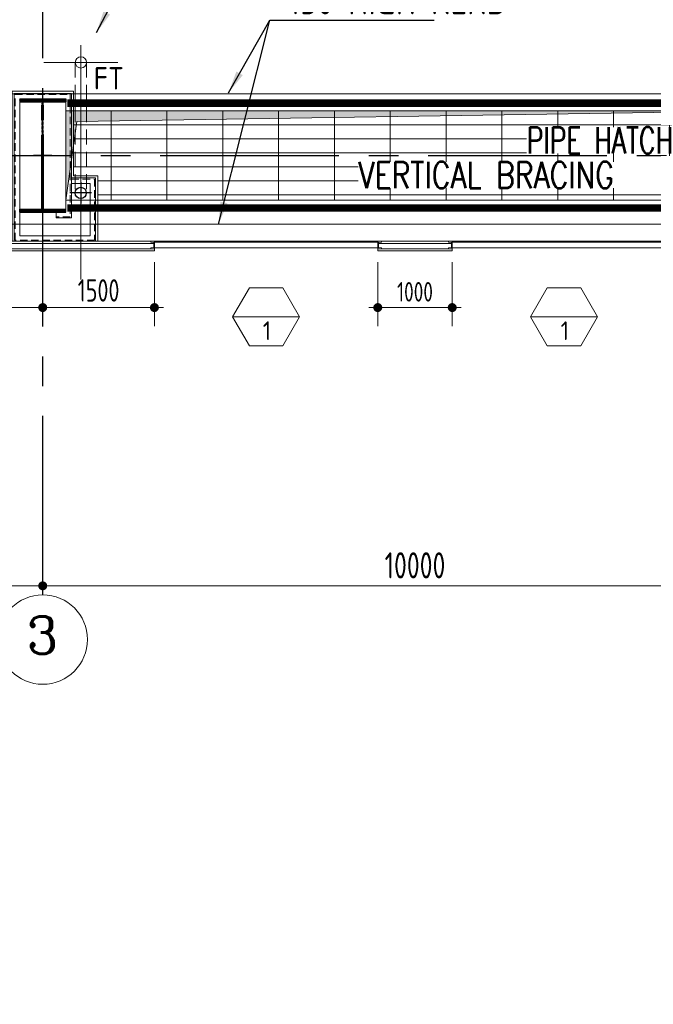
# Model space of a CAD drawing. Extents: x -287416 to 4934791, y -504132 to 1826789.
# Tile 136 of 256: x 484023 to 492534, y 152451 to 165663. Entities that reach past the tile are written whole.
import ezdxf
from ezdxf.enums import TextEntityAlignment as Align

# ---------------------------------------------------------------- set-up
doc = ezdxf.new("R2010")
doc.units = 0
doc.header["$LTSCALE"] = 800
doc.header["$MEASUREMENT"] = 0
for name, pattern in [('CENTER', [2, 1.25, -0.25, 0.25, -0.25]), ('CENTER2', [1.125, 0.75, -0.125, 0.125, -0.125]), ('DASHDOT', [1, 0.5, -0.25, 0, -0.25]), ('DASHED', [0.75, 0.5, -0.25]), ('HIDDEN', [0.375, 0.25, -0.125])]:
    doc.linetypes.add(name, pattern=pattern)
doc.layers.get('0').update_dxf_attribs({"linetype": 'CONTINUOUS'})
doc.layers.get('DEFPOINTS').update_dxf_attribs({"linetype": 'CONTINUOUS'})
for name, color, linetype, lineweight in [('2CON', 1, 'CONTINUOUS', 13), ('A-REMOVABLE GRATING', 252, 'CONTINUOUS', 9), ('A-WIN TAG', 3, 'CONTINUOUS', 13), ('CL LINE', 253, 'CONTINUOUS', 13), ('CLAD-1', 3, 'CONTINUOUS', 15), ('CLAD-2', 40, 'CONTINUOUS', 13), ('CONCRETE', 4, 'CONTINUOUS', 15), ('D', 2, 'CONTINUOUS', 15), ('DIM', 4, 'CONTINUOUS', 15), ('dimension line', 4, 'CONTINUOUS', 18), ('GIRDER', 11, 'CONTINUOUS', 9), ('GIRDER DOTTED', 9, 'DASHED', 5), ('LEADER', 4, 'CONTINUOUS', 15), ('PIPE OPENING HATCH', 7, 'CONTINUOUS', 13), ('STEEL', 6, 'CONTINUOUS', 15), ('T', 3, 'CONTINUOUS', 15), ('TEXT', 3, 'CONTINUOUS', 15), ('WIN', 31, 'CONTINUOUS', 13)]:
    doc.layers.add(name, color=color, linetype=linetype, lineweight=lineweight)
for name, color, linetype in [('CL', 2, 'CENTER2'), ('COL', 1, 'CENTER'), ('GRID', 8, 'CENTER'), ('RAINWATER', 2, 'CONTINUOUS'), ('STR', 2, 'CONTINUOUS')]:
    doc.layers.add(name, color=color, linetype=linetype)
doc.styles.add('nik', font='isocp.shx')
doc.styles.add('ROMANC', font='romanc')
doc.styles.add('ROMANS', font='ISO9.shx', dxfattribs={"width": 0.8})
doc.styles.add('S3', font='ROMANS1.SHX', dxfattribs={"width": 0.8})
doc.styles.get("Standard").update_dxf_attribs({"font": 'ISO9'})
doc.dimstyles.new('barka', dxfattribs={"dimscale": 100, "dimtxt": 3.5, "dimasz": 1.2, "dimexe": 2.5, "dimexo": 2.5, "dimgap": 1, "dimtad": 1, "dimdsep": 46, "dimtxsty": 'ROMANS', "dimblk": 'DDOT1', "dimcen": 0, "dimclrd": 256, "dimclre": 256, "dimclrt": 2, "dimadec": 0, "dimazin": 2, "dimtp": 0.1, "dimtm": 0.1, "dimtfac": 0.71, "dimtmove": 2, "dimatfit": 3, "dimlwd": -1, "dimlwe": -1, "dimarcsym": 0})
doc.dimstyles.new('barka INTERNAL DIM', dxfattribs={"dimscale": 100, "dimtxt": 3, "dimasz": 1.2, "dimexe": 2.5, "dimexo": 1.5, "dimgap": 0.8, "dimtad": 1, "dimdsep": 46, "dimtxsty": 'ROMANS', "dimblk": 'DDOT1', "dimcen": 0, "dimclrd": 256, "dimclre": 256, "dimclrt": 2, "dimadec": 0, "dimazin": 2, "dimtp": 0.1, "dimtm": 0.1, "dimtfac": 0.71, "dimtmove": 2, "dimatfit": 3, "dimlwd": -1, "dimlwe": -1, "dimarcsym": 0})
doc.dimstyles.get("Standard").update_dxf_attribs({"dimtxt": 0.18, "dimasz": 0.18, "dimexe": 0.18, "dimexo": 0.0625, "dimgap": 0.09, "dimtad": 0, "dimtih": 1, "dimtoh": 1, "dimdec": 4, "dimzin": 0, "dimdsep": 46, "dimtxsty": 'Standard', "dimcen": 0.09, "dimadec": 0, "dimazin": 0, "dimtfac": 1, "dimtdec": 4, "dimtofl": 0, "dimtmove": 0, "dimatfit": 3, "dimfxl": 1, "dimtolj": 1, "dimtzin": 0, "dimarcsym": 0})

# ---------------------------------------------------------------- blocks, each defined once
blk = doc.blocks.new('DDOT1')
blk.add_line((-1, 0), (1, 0))
at = {"const_width": 0.5}
blk.add_lwpolyline([(-0.25, 0, 1), (0.25, 0, 1)], format="xyb", close=True, dxfattribs=at)
blk = doc.blocks.new('*D101')
at = {"layer": 'DEFPOINTS', "color": 0, "transparency": 16777216}
for p in [(474333, 158066), (484333, 158066), (484333, 158066)]:
    blk.add_point(p, dxfattribs=at)
at = {"layer": 'dimension line', "transparency": 16777216}
blk.add_line((474453, 158066), (484213, 158066), dxfattribs=at)
at = {"layer": 'dimension line', "transparency": 16777216, "xscale": 119.9999999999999, "yscale": 119.9999999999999, "zscale": 119.9999999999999, "rotation": 180}
blk.add_blockref('DDOT1', (474333, 158066), dxfattribs=at)
at = {"layer": 'dimension line', "transparency": 16777216, "xscale": 119.9999999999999, "yscale": 119.9999999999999, "zscale": 119.9999999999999}
blk.add_blockref('DDOT1', (484333, 158066), dxfattribs=at)
at = {"layer": 'dimension line', "color": 2, "transparency": 16777216, "insert": (479333, 158341), "char_height": 350, "attachment_point": 5, "style": 'ROMANS'}
blk.add_mtext('10000', dxfattribs=at)
blk = doc.blocks.new('*D106')
at = {"layer": 'DEFPOINTS', "color": 0, "transparency": 16777216}
for p in [(484333, 158066), (484333, 158066), (494333, 158066)]:
    blk.add_point(p, dxfattribs=at)
at = {"layer": 'dimension line', "transparency": 16777216}
blk.add_line((494213, 158066), (484453, 158066), dxfattribs=at)
at = {"layer": 'dimension line', "transparency": 16777216, "xscale": 119.9999999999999, "yscale": 119.9999999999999, "zscale": 119.9999999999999, "rotation": 180}
blk.add_blockref('DDOT1', (484333, 158066), dxfattribs=at)
at = {"layer": 'dimension line', "transparency": 16777216, "xscale": 119.9999999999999, "yscale": 119.9999999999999, "zscale": 119.9999999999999}
blk.add_blockref('DDOT1', (494333, 158066), dxfattribs=at)
at = {"layer": 'dimension line', "color": 2, "transparency": 16777216, "insert": (489333, 158341), "char_height": 350, "attachment_point": 5, "style": 'ROMANS'}
blk.add_mtext('10000', dxfattribs=at)
blk = doc.blocks.new('A$C41E52089')
at = {"layer": 'COL'}
h = blk.add_hatch(dxfattribs=at)
h.set_pattern_fill('ANSI31', color=256, scale=100, style=0)
h.paths.add_polyline_path([(310, -720), (0, -720), (0, -760), (310, -760)])
h.paths.add_polyline_path([(0, -720), (-310, -720), (-310, -760), (0, -760)])
h.paths.add_polyline_path([(0, 0), (-13, 0), (-13, -720), (0, -720)])
h.paths.add_polyline_path([(0, 720), (-13, 720), (-13, 0), (0, 0)])
h.paths.add_polyline_path([(12, 0), (0, 0), (0, -720), (12, -720)])
h.paths.add_polyline_path([(12, 720), (0, 720), (0, 0), (12, 0)])
h.paths.add_polyline_path([(310, 760), (0, 760), (0, 720), (12, 720), (310, 720)])
h.paths.add_polyline_path([(0, 760), (-310, 760), (-310, 720), (0, 720)])
at = {"layer": 'COL', "color": 2}
for p, q in [((0, -800), (0, 800)), ((123, 0), (-123, 0))]:
    blk.add_line(p, q, dxfattribs=at)
at = {"layer": 'COL'}
for p, q in [((-310, 760), (310, 760)), ((-310, 760), (-310, 720)), ((-310, 720), (310, 720)), ((-13, -720), (-13, 720)), ((12, -720), (12, 720)), ((310, 760), (310, 720)), ((-310, -720), (310, -720)), ((-310, -760), (-310, -720)), ((-310, -760), (310, -760)), ((310, -760), (310, -720))]:
    blk.add_line(p, q, dxfattribs=at)
blk = doc.blocks.new('clad supp')
at = {"layer": 'STEEL'}
for p, q in [((50, 100), (0, 100)), ((0, 100), (0, 0)), ((0, 0), (50, 0))]:
    blk.add_line(p, q, dxfattribs=at)
blk.add_lwpolyline([(50, 0), (50, 9, 0.397434), (48, 11), (12, 15, -0.397434), (10, 17), (10, 83, -0.397434), (12, 85), (48, 89, 0.397434), (50, 91), (50, 100)], format="xyb", dxfattribs=at)
blk = doc.blocks.new('*D386')
at = {"layer": 'DEFPOINTS', "color": 0, "transparency": 16777216}
for p in [(482833, 162561), (484333, 162561), (484333, 161800)]:
    blk.add_point(p, dxfattribs=at)
at = {"layer": 'DIM', "transparency": 16777216}
for p, q in [((482833, 162411), (482833, 161550)), ((484333, 162411), (484333, 161550)), ((482953, 161800), (484213, 161800))]:
    blk.add_line(p, q, dxfattribs=at)
at = {"layer": 'DIM', "transparency": 16777216, "xscale": 119.9999999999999, "yscale": 119.9999999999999, "zscale": 119.9999999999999, "rotation": 180}
blk.add_blockref('DDOT1', (482833, 161800), dxfattribs=at)
at = {"layer": 'DIM', "transparency": 16777216, "xscale": 119.9999999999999, "yscale": 119.9999999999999, "zscale": 119.9999999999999}
blk.add_blockref('DDOT1', (484333, 161800), dxfattribs=at)
at = {"layer": 'DIM', "color": 2, "transparency": 16777216, "insert": (483583, 162030), "char_height": 300, "attachment_point": 5, "style": 'ROMANS'}
blk.add_mtext('1500', dxfattribs=at)
blk = doc.blocks.new('*D387')
at = {"layer": 'DEFPOINTS', "color": 0, "transparency": 16777216}
for p in [(484333, 162561), (485833, 162561), (485833, 161800)]:
    blk.add_point(p, dxfattribs=at)
at = {"layer": 'DIM', "transparency": 16777216}
for p, q in [((484333, 162411), (484333, 161550)), ((485833, 162411), (485833, 161550)), ((484453, 161800), (485713, 161800))]:
    blk.add_line(p, q, dxfattribs=at)
at = {"layer": 'DIM', "transparency": 16777216, "xscale": 119.9999999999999, "yscale": 119.9999999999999, "zscale": 119.9999999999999, "rotation": 180}
blk.add_blockref('DDOT1', (484333, 161800), dxfattribs=at)
at = {"layer": 'DIM', "transparency": 16777216, "xscale": 119.9999999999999, "yscale": 119.9999999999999, "zscale": 119.9999999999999}
blk.add_blockref('DDOT1', (485833, 161800), dxfattribs=at)
at = {"layer": 'DIM', "color": 2, "transparency": 16777216, "insert": (485083, 162030), "char_height": 300, "attachment_point": 5, "style": 'ROMANS'}
blk.add_mtext('1500', dxfattribs=at)
blk = doc.blocks.new('*D388')
at = {"layer": 'DEFPOINTS', "color": 0, "transparency": 16777216}
for p in [(488833, 162561), (489833, 162561), (489833, 161800)]:
    blk.add_point(p, dxfattribs=at)
at = {"layer": 'DIM', "transparency": 16777216}
for p, q in [((488833, 162411), (488833, 161550)), ((489833, 162411), (489833, 161550)), ((488953, 161800), (489713, 161800))]:
    blk.add_line(p, q, dxfattribs=at)
at = {"layer": 'DIM', "transparency": 16777216, "xscale": 119.9999999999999, "yscale": 119.9999999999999, "zscale": 119.9999999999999, "rotation": 180}
blk.add_blockref('DDOT1', (488833, 161800), dxfattribs=at)
at = {"layer": 'DIM', "transparency": 16777216, "xscale": 119.9999999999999, "yscale": 119.9999999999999, "zscale": 119.9999999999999}
blk.add_blockref('DDOT1', (489833, 161800), dxfattribs=at)
at = {"layer": 'DIM', "color": 2, "transparency": 16777216, "insert": (489333, 162011), "char_height": 300, "attachment_point": 5, "style": 'ROMANS'}
blk.add_mtext('{\\H0.875x;1000}', dxfattribs=at)
blk = doc.blocks.new('column cladding-1b')
at = {"layer": 'CLAD-2', "flags": 128}
for points in [[(-413, 863), (-413, -272), (-738, -272)], [(413, 863), (-413, 863)], [(413, 863), (413, -1150)], [(-738, -272), (-738, -1150)]]:
    blk.add_lwpolyline(points, dxfattribs=at)
at = {"layer": 'GIRDER'}
for p, q in [((-385, 835), (-385, -835)), ((-310, 760), (-310, -760)), ((-385, -300), (-710, -300)), ((-385, -375), (-635, -375)), ((-310, -760), (-180, -760)), ((-180, -760), (-180, -835)), ((-385, -835), (-180, -835))]:
    blk.add_line(p, q, dxfattribs=at)
for points in [[(-710, -300), (-710, -1150), (385, -1150), (385, 835)], [(385, 835), (-385, 835)], [(-635, -375), (-635, -1075), (310, -1075), (310, 760)], [(310, 760), (-310, 760)]]:
    blk.add_lwpolyline(points, dxfattribs=at)
at = {"layer": 'GIRDER DOTTED', "ltscale": 0.25}
for p, q in [((-370, 820), (-370, -820)), ((370, 820), (-370, 820)), ((370, -1135), (370, 820)), ((-385, -315), (-695, -315)), ((-695, -315), (-695, -1135)), ((-370, -820), (-180, -820)), ((-695, -1135), (370, -1135))]:
    blk.add_line(p, q, dxfattribs=at)

msp = doc.modelspace()

# ---------------------------------------------------------------- hatches: boundary and pattern name
at = {"layer": 'A-REMOVABLE GRATING'}
h = msp.add_hatch(dxfattribs=at)
h.set_pattern_fill('GRATE', color=256, scale=6000, style=0)
h.paths.add_polyline_path([(493595.3, 163239.2), (493595.3, 163567.2), (493920.3, 163567.2), (493920.3, 164439.2), (484746.3, 164439.2), (484746.3, 163567.2), (485071.3, 163567.2), (485071.3, 163239.2)])
at = {"layer": 'PIPE OPENING HATCH'}
h = msp.add_hatch(color=5, dxfattribs=at)
h.dxf.hatch_style = 1
h.paths.add_polyline_path([(484790.7, 164297.4), (494023.3, 164439.2), (484643.3, 164439.2), (484643.3, 163239.2)])

# ---------------------------------------------------------------- linework, layer by layer
at = {"layer": '2CON'}
for p, q in [((487783.3, 161675.2), (486883.3, 161675.2)), ((491783.3, 161675.2), (490883.3, 161675.2))]:
    msp.add_line(p, q, dxfattribs=at)
at = {"layer": 'A-WIN TAG'}
for points in [[(487108.3, 162064.9), (486883.3, 161675.2), (487108.3, 161285.5), (487558.3, 161285.5), (487783.3, 161675.2), (487558.3, 162064.9)], [(491108.3, 162064.9), (490883.3, 161675.2), (491108.3, 161285.5), (491558.3, 161285.5), (491783.3, 161675.2), (491558.3, 162064.9)]]:
    msp.add_lwpolyline(points, close=True, dxfattribs=at)
at = {"layer": 'CL'}
for p, q in [((484843.3, 163484.2, 100), (484843.3, 163194.2, 100)), ((484988.3, 163339.2, 100), (484698.3, 163339.2, 100))]:
    msp.add_line(p, q, dxfattribs=at)
at = {"layer": 'CL LINE', "ltscale": 2}
for p, q in [((484843.3, 162176.3, 100), (484843.3, 165321.6, 100)), ((484347.2, 165089.1, 100), (485339.5, 165089.1, 100))]:
    msp.add_line(p, q, dxfattribs=at)
at = {"layer": 'CLAD-1'}
for p, q in [((485833.3, 162589.2), (485833.3, 162561.2)), ((488833.3, 162589.2), (488833.3, 162561.2)), ((489833.3, 162589.2), (489833.3, 162561.2))]:
    msp.add_line(p, q, dxfattribs=at)
at = {"layer": 'CLAD-1', "flags": 128}
for points in [[(485833.3, 162589.2), (482833.3, 162589.2)], [(485833.3, 162561.2), (482833.3, 162561.2)], [(489833.3, 162589.2), (488833.3, 162589.2)], [(489833.3, 162561.2), (488833.3, 162561.2)]]:
    msp.add_lwpolyline(points, dxfattribs=at)
at = {"layer": 'CLAD-2', "flags": 128}
for points in [[(485833.3, 162689.2), (482833.3, 162689.2)], [(485833.3, 162661.2), (482833.3, 162661.2)], [(489833.3, 162689.2), (488833.3, 162689.2)], [(489833.3, 162661.2), (488833.3, 162661.2)]]:
    msp.add_lwpolyline(points, dxfattribs=at)
at = {"layer": 'CONCRETE'}
for p, q in [((531363.3, 164669.2), (474643.3, 164669.2)), ((494023.3, 164439.2), (484643.3, 164439.2))]:
    msp.add_line(p, q, dxfattribs=at)
at = {"layer": 'CONCRETE', "flags": 128}
for points in [[(555933.3, 187851.8), (555933.3, 162689.2), (461733.3, 162689.2), (461733.3, 189989.2), (462218.3, 189989.2)], [(555703.3, 187749.2), (555703.3, 162919.2), (461963.3, 162919.2), (461963.3, 189759.2), (462218.3, 189759.2)]]:
    msp.add_lwpolyline(points, dxfattribs=at)
at = {"layer": 'D', "linetype": 'HIDDEN'}
for p, q in [((484769.1, 165089.2, 100), (484769.1, 163333.3, 100)), ((484919.1, 165089.2, 100), (484919.1, 163333.3, 100))]:
    msp.add_line(p, q, dxfattribs=at)
at = {"layer": 'D'}
msp.add_circle((484845.2, 165089.2, 100), 75, dxfattribs=at)
at = {"layer": 'GRID', "linetype": 'CENTER2', "ltscale": 4}
for p, q in [((484333.3, 157945.3), (484333.3, 202923.8)), ((457111.3, 163839.2), (530525.1, 163839.2))]:
    msp.add_line(p, q, dxfattribs=at)
at = {"layer": 'PIPE OPENING HATCH', "color": 1}
for q in [(494023.3, 164439.2), (484643.3, 163239.2)]:
    msp.add_line((484790.7, 164297.4), q, dxfattribs=at)
msp.add_lwpolyline([(484643.3, 164439.2), (494023.3, 164439.2), (494023.3, 163239.2), (484643.3, 163239.2)], close=True, dxfattribs=at)
at = {"layer": 'RAINWATER'}
msp.add_circle((484843.3, 163339.2), 75, dxfattribs=at)
at = {"layer": 'STR', "color": 7, "linetype": 'DASHDOT', "const_width": 100}
for points in [[(484661.7, 164543.4), (494011.7, 164543.4)], [(484661.7, 163135), (494011.7, 163135)]]:
    msp.add_lwpolyline(points, dxfattribs=at)
at = {"layer": 'TEXT'}
msp.add_circle((484333.3, 157345.3), 600, dxfattribs=at)
at = {"layer": 'WIN'}
for p, q in [((488833.3, 162676.7), (485833.3, 162676.7)), ((489833.3, 162676.7), (492833.3, 162676.7)), ((488833.3, 162601.7), (485833.3, 162601.7)), ((489833.3, 162601.7), (492833.3, 162601.7))]:
    msp.add_line(p, q, dxfattribs=at)

# ---------------------------------------------------------------- block references
at = {"layer": 'COL'}
msp.add_blockref('A$C41E52089', (484333.3, 163839.2), dxfattribs=at)
at = {"layer": 'DIM', "xscale": -1}
msp.add_blockref('column cladding-1b', (484333.3, 163839.2), dxfattribs=at)
at = {"layer": 'STEEL', "rotation": 180}
for p in [(485833.3, 162689.2), (489833.3, 162689.2)]:
    msp.add_blockref('clad supp', p, dxfattribs=at)
at = {"layer": 'STEEL', "xscale": -1, "rotation": 180}
msp.add_blockref('clad supp', (488833.3, 162689.2), dxfattribs=at)

# ---------------------------------------------------------------- texts
at = {"layer": 'A-WIN TAG'}
for p in [(487344.9, 161489.4), (491344.9, 161489.4)]:
    msp.add_text('1', height=250, dxfattribs=at).set_placement(p, align=Align.MIDDLE)
at = {"layer": 'TEXT', "style": 'ROMANC'}
msp.add_text('3', height=500, dxfattribs=at).set_placement((484327.4, 157404.4), align=Align.MIDDLE)
at = {"layer": 'TEXT', "attachment_point": 1}
for s, insert, char_height, width, style in [('\\pi-450,l450;{\\Fromans|c0;1. ALL DIMENSIONS ARE IN MM & ELEVATIONS IN METERS UNLESS STATED OTHERWISE. \\P\\pi-900,l900;2. ALL ELEVATIONS ARE WITH RESPECT TO TG HALL 0.0M WHICH CORRESPONDS TO    RL(+)219.0M  \\P3. ALL CIVIL DETAILS SUCH AS DOORS/WALLS/CLADDINGS/OPENINGS/TOILETS/ STAIRCASES/LIFT ETC. ARE INDICATIVE ONLY & FOR EXACT DETAILS REFER CIVIL/ARCHITECTURE DRAWINGS. \\P4. CIVIL TO PROVIDE 2NOs. EPS (TOS) 250MM WIDEx13800MM LONG FOR HPH-5, 250MM WIDEx16300MM LONG FOR HPH-6 FOR MOVEMENT OF HP.HEATERS AS PER LOCATION SHOWN IN THE DWG. }', (104145.1, 176163.4), 450, 25083.616, 'ROMANS'), ('FT', (485016.9, 165026.4), 300, 567.002, 'nik')]:
    msp.add_mtext(s, dxfattribs=dict(at, insert=insert, char_height=char_height, width=width, style=style))
at = {"layer": 'TEXT', "insert": (487632.3, 166085.1), "char_height": 350, "width": 3201.755, "attachment_point": 1, "rotation": 0.00001, "style": 'nik'}
msp.add_mtext('150 HIGH KERB', dxfattribs=at)

# ---------------------------------------------------------------- dimensions: what is measured, and where the dimension line sits
at = {"layer": 'DIM'}
for base, p1, p2, picture, middle in [((484333.3, 161799.6), (482833.3, 162561.2), (484333.3, 162561.2), '*D386', (483583.3, 162029.6)), ((485833.3, 161799.6), (484333.3, 162561.2), (485833.3, 162561.2), '*D387', (485083.3, 162029.6))]:
    dim = msp.add_linear_dim(base=base, p1=p1, p2=p2, dimstyle='barka INTERNAL DIM', override={"dimdec": 0, "dimtmove": 0}, dxfattribs=at)
    dim.commit()
    dim.dimension.update_dxf_attribs({"geometry": picture, "text_midpoint": middle})
dim = msp.add_linear_dim(base=(489833.3, 161799.6), p1=(488833.3, 162561.2), p2=(489833.3, 162561.2), text='{\\H0.875x;<>}', dimstyle='barka INTERNAL DIM', override={"dimdec": 0, "dimtmove": 0}, dxfattribs=at)
dim.commit()
dim.dimension.update_dxf_attribs({"geometry": '*D388', "text_midpoint": (489333.3, 161799.6), "dimtype": 160})
at = {"layer": 'dimension line'}
dim = msp.add_linear_dim(base=(484333.3, 158066), p1=(474333.3, 158066), p2=(484333.3, 158066), dimstyle='barka', override={"dimdec": 0, "dimtmove": 0}, dxfattribs=at)
dim.commit()
dim.dimension.update_dxf_attribs({"geometry": '*D101', "text_midpoint": (479333.3, 158341)})
dim = msp.add_linear_dim(base=(484333.3, 158066), p1=(494333.3, 158066), p2=(484333.3, 158066), angle=180, dimstyle='barka', override={"dimdec": 0, "dimtmove": 0}, dxfattribs=at)
dim.commit()
dim.dimension.update_dxf_attribs({"geometry": '*D106', "text_midpoint": (489333.3, 158341)})

# ---------------------------------------------------------------- leaders
at = {"layer": 'LEADER'}
msp.add_leader([(485054.3, 165489.5, 100), (485511.4, 166364.7, 100)], dimstyle='Standard', override={"dimtxt": 350, "dimasz": 300, "dimexe": 0, "dimexo": 0, "dimgap": 100, "dimtad": 0, "dimtih": 0, "dimtoh": 0, "dimdec": 0, "dimtxsty": 'ROMANS', "dimcen": 0, "dimclrd": 9, "dimclre": 9, "dimclrt": 256, "dimtdec": 0, "dimtix": 1, "dimtofl": 1, "dimatfit": 0}, dxfattribs=at)
at = {"layer": 'TEXT'}
for points in [[(486694.1, 162919.2), (487384.4, 165658.2), (489592.2, 165658.2)], [(486827.9, 164682.3), (487384.4, 165658.2), (489592.2, 165658.2)]]:
    msp.add_leader(points, dimstyle='Standard', override={"dimtxt": 350, "dimasz": 300, "dimexe": 0, "dimexo": 0, "dimgap": 100, "dimtad": 0, "dimtih": 0, "dimtoh": 0, "dimdec": 0, "dimtxsty": 'ROMANS', "dimcen": 0, "dimclrd": 9, "dimclre": 9, "dimclrt": 256, "dimtdec": 0, "dimtix": 1, "dimtofl": 1, "dimatfit": 0}, dxfattribs=at)

# ---------------------------------------------------------------- next in the draw order: texts
at = {"layer": 'T', "char_height": 350, "attachment_point": 1, "style": 'S3', "bg_fill": 3, "box_fill_scale": 1, "bg_fill_color": 256, "bg_fill_transparency": 0}
for s, insert, width in [('PIPE HATCH', (490825.7, 164218.5), 2543.153), ('VERTICAL BRACING', (488573.2, 163754), 4097.461)]:
    msp.add_mtext(s, dxfattribs=dict(at, insert=insert, width=width))

doc.saveas('drawing.dxf')
